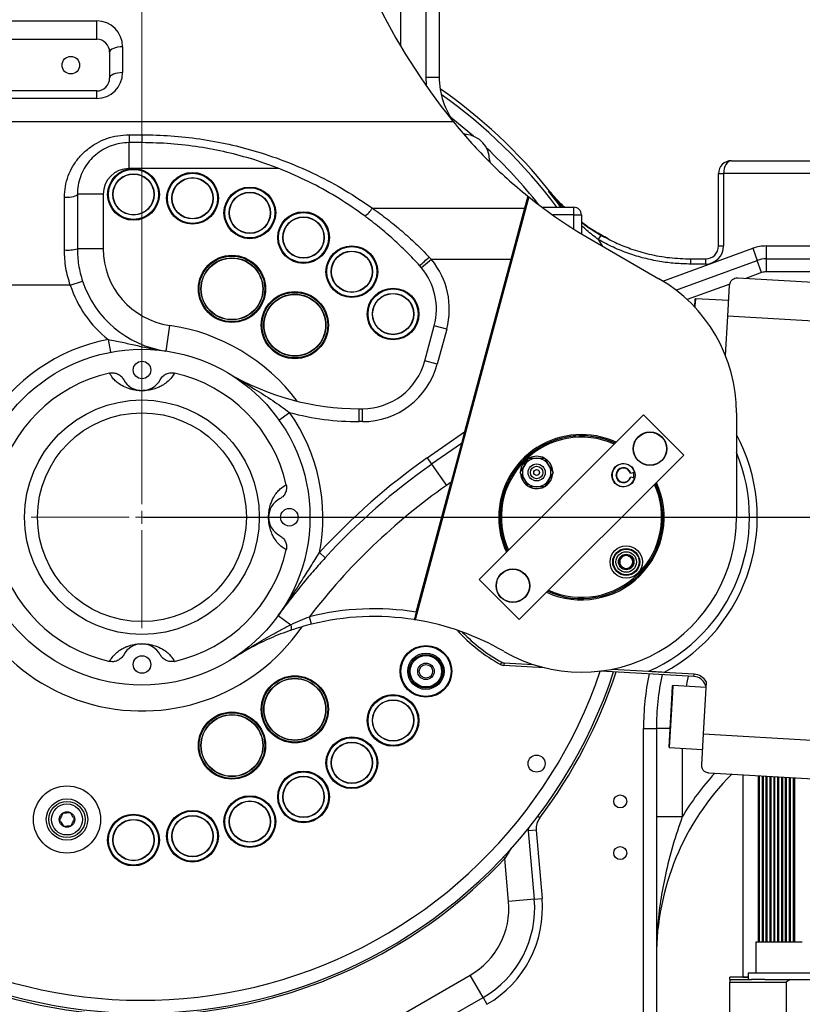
# Model space of a CAD drawing. Header units: millimetres. Extents: x -1 to 10933, y 0 to 7722.
# Tile 18 of 122: x 3602 to 3904, y 2009 to 2391. Entities that reach past the tile are written whole.
import ezdxf

# ---------------------------------------------------------------- set-up
doc = ezdxf.new("R2010")
doc.units = ezdxf.units.MM
doc.header["$LTSCALE"] = 13
doc.header["$PDSIZE"] = -1
doc.dimstyles.new('efort-st-1', dxfattribs={"dimtxt": 100, "dimasz": 100, "dimexe": 1.25, "dimexo": 0.625, "dimtad": 1, "dimdec": 0, "dimdsep": 46, "dimtxsty": 'Standard', "dimcen": 2.5, "dimclrd": 3, "dimclre": 3, "dimadec": 0, "dimazin": 0, "dimtfac": 1, "dimtmove": 0, "dimatfit": 3, "dimfxl": 1, "dimarcsym": 0})

# ---------------------------------------------------------------- blocks, each defined once
blk = doc.blocks.new('SW_CENTERMARKSYMBOL_2')
at = {"color": 0, "linetype": 'Continuous', "lineweight": 18}
for p, q in [((0, 5), (0, 1266.7)), ((-5, 0), (-42.92, 0)), ((0, 0), (-2.5, 0)), ((0, 0), (0, 2.5)), ((0, 0), (0, -2.5)), ((0, 0), (2.5, 0)), ((5, 0), (42.92, 0)), ((0, -5), (0, -42.92))]:
    blk.add_line(p, q, dxfattribs=at)
blk = doc.blocks.new('*D132')
at = {"color": 3, "lineweight": -2}
for p, q in [((760.96, 2419.58), (760.96, 274.58)), ((3953.81, 1526.13), (3953.81, 274.58)), ((3853.81, 275.83), (860.96, 275.83))]:
    blk.add_line(p, q, dxfattribs=at)
at = {"color": 3}
for points in [[(860.96, 292.5), (860.96, 259.16), (760.96, 275.83)], [(3853.81, 259.16), (3853.81, 292.5), (3953.81, 275.83)]]:
    blk.add_solid(points, dxfattribs=at)
at = {"layer": 'Defpoints', "color": 0}
for p in [(760.96, 2420.2), (3953.81, 1526.76), (760.96, 275.83)]:
    blk.add_point(p, dxfattribs=at)
at = {"color": 0, "insert": (2357.38, 326.46), "char_height": 100, "attachment_point": 5}
blk.add_mtext('3193', dxfattribs=at)
blk = doc.blocks.new('*D141')
at = {"color": 3, "lineweight": -2}
for p, q in [((3648.18, 5105.23), (671.21, 5105.23)), ((672.46, 5005.23), (672.46, 1623.93)), ((3576.39, 1523.93), (671.21, 1523.93))]:
    blk.add_line(p, q, dxfattribs=at)
at = {"color": 3}
for points in [[(689.13, 5005.23), (655.8, 5005.23), (672.46, 5105.23)], [(655.8, 1623.93), (689.13, 1623.93), (672.46, 1523.93)]]:
    blk.add_solid(points, dxfattribs=at)
at = {"layer": 'Defpoints', "color": 0}
for p in [(3648.81, 5105.23), (672.46, 1523.93), (3577.02, 1523.93)]:
    blk.add_point(p, dxfattribs=at)
at = {"color": 0, "insert": (621.84, 3343.53), "char_height": 100, "attachment_point": 5, "rotation": 90}
blk.add_mtext('3581', dxfattribs=at)
blk = doc.blocks.new('*D142')
at = {"color": 3, "lineweight": -2}
for p, q in [((3648.18, 5105.23), (470.47, 5105.23)), ((471.72, 892.9), (471.72, 5005.23)), ((2387.63, 792.9), (470.47, 792.9))]:
    blk.add_line(p, q, dxfattribs=at)
at = {"color": 3}
for points in [[(488.39, 5005.23), (455.06, 5005.23), (471.72, 5105.23)], [(455.06, 892.9), (488.39, 892.9), (471.72, 792.9)]]:
    blk.add_solid(points, dxfattribs=at)
at = {"layer": 'Defpoints', "color": 0}
for p in [(471.72, 5105.23), (3648.81, 5105.23), (2388.26, 792.9)]:
    blk.add_point(p, dxfattribs=at)
at = {"color": 0, "insert": (421.1, 2938.83), "char_height": 100, "attachment_point": 5, "rotation": 90}
blk.add_mtext('4312', dxfattribs=at)
blk = doc.blocks.new('*D145')
at = {"color": 3, "lineweight": -2}
for p, q in [((3649.43, 2197.93), (5395.1, 2197.93)), ((5393.85, 1623.93), (5393.85, 2097.93)), ((4304.09, 1523.93), (5395.1, 1523.93))]:
    blk.add_line(p, q, dxfattribs=at)
at = {"color": 3}
for points in [[(5410.51, 2097.93), (5377.18, 2097.93), (5393.85, 2197.93)], [(5377.18, 1623.93), (5410.51, 1623.93), (5393.85, 1523.93)]]:
    blk.add_solid(points, dxfattribs=at)
at = {"layer": 'Defpoints', "color": 0}
for p in [(3648.81, 2197.93), (5393.85, 2197.93), (4303.46, 1523.93)]:
    blk.add_point(p, dxfattribs=at)
at = {"color": 0, "insert": (5343.22, 1839.49), "char_height": 100, "attachment_point": 5, "rotation": 90}
blk.add_mtext('674', dxfattribs=at)
blk = doc.blocks.new('*D146')
at = {"color": 3, "lineweight": -2}
for p, q in [((3649.43, 3477.93), (5390.77, 3477.93)), ((5389.52, 3377.93), (5389.52, 2297.93)), ((3649.43, 2197.93), (5390.77, 2197.93))]:
    blk.add_line(p, q, dxfattribs=at)
at = {"color": 3}
for points in [[(5406.19, 3377.93), (5372.86, 3377.93), (5389.52, 3477.93)], [(5372.86, 2297.93), (5406.19, 2297.93), (5389.52, 2197.93)]]:
    blk.add_solid(points, dxfattribs=at)
at = {"layer": 'Defpoints', "color": 0}
for p in [(3648.81, 3477.93), (3648.81, 2197.93), (5389.52, 2197.93)]:
    blk.add_point(p, dxfattribs=at)
at = {"color": 0, "insert": (5338.9, 2825.76), "char_height": 100, "attachment_point": 5, "rotation": 90}
blk.add_mtext('1280', dxfattribs=at)
blk = doc.blocks.new('*D152')
at = {"color": 3, "lineweight": -2}
for p, q in [((3648.81, 3478.56), (3648.81, 4261.68)), ((3953.81, 1527.38), (3953.81, 4261.68)), ((3853.81, 4260.43), (3748.81, 4260.43))]:
    blk.add_line(p, q, dxfattribs=at)
at = {"color": 3}
for points in [[(3748.81, 4277.1), (3748.81, 4243.77), (3648.81, 4260.43)], [(3853.81, 4243.77), (3853.81, 4277.1), (3953.81, 4260.43)]]:
    blk.add_solid(points, dxfattribs=at)
at = {"layer": 'Defpoints', "color": 0}
for p in [(3648.81, 4260.43), (3648.81, 3477.93), (3953.81, 1526.76)]:
    blk.add_point(p, dxfattribs=at)
at = {"color": 0, "insert": (3801.31, 4311.06), "char_height": 100, "attachment_point": 5}
blk.add_mtext('305', dxfattribs=at)

msp = doc.modelspace()

# ---------------------------------------------------------------- linework, layer by layer
at = {"color": 7, "linetype": 'Continuous', "lineweight": 25}
for p, q in [((3758.81, 2368.33), (3758.81, 2401.08)), ((3763.81, 2401.08), (3763.81, 2368.33)), ((3551.31, 2390.05), (3631.31, 2390.05)), ((3631.31, 2382.93), (3631.31, 2390.05)), ((3551.31, 2382.93), (3631.31, 2382.93)), ((3641.31, 2380.05), (3641.31, 2370.05)), ((3636.31, 2377.93), (3636.31, 2367.93)), ((3758.81, 2368.33), (3763.81, 2368.33)), ((3631.31, 2362.93), (3551.31, 2362.93)), ((3631.31, 2360.05), (3551.31, 2360.05)), ((3631.31, 2360.05), (3631.31, 2362.93)), ((3465.63, 2351.13), (3769.15, 2351.13)), ((3643.81, 2345.99), (3648.81, 2345.99)), ((3643.81, 2345.99), (3643.81, 2342.93)), ((3648.81, 2345.99), (3648.81, 2342.93)), ((3774.37, 2346.1), (3774.1, 2346.12)), ((3648.81, 2342.93), (3643.81, 2342.93)), ((3643.81, 2332.93), (3643.81, 2342.93)), ((3783.27, 2335.97), (3783.27, 2336.25)), ((3876.81, 2335.93), (3931.81, 2335.93)), ((3871.81, 2330.93), (3873.81, 2330.93)), ((3871.81, 2302.93), (3871.81, 2330.93)), ((3873.81, 2330.93), (3873.81, 2302.93)), ((3936.81, 2330.93), (3873.81, 2330.93)), ((3618.81, 2301.4), (3618.81, 2321.8)), ((3623.81, 2322.93), (3623.81, 2301.86)), ((3633.81, 2322.93), (3623.81, 2322.93)), ((3633.81, 2322.93), (3633.81, 2301.86)), ((3798.4, 2321.94), (3754.53, 2158.22)), ((3798.06, 2322.21), (3796.82, 2317.59)), ((3737.94, 2317.59), (3796.82, 2317.59)), ((3796.82, 2317.59), (3791.49, 2297.68)), ((3803.57, 2317.93), (3815.81, 2317.93)), ((3815.81, 2314.93), (3815.81, 2317.93)), ((3815.81, 2314.93), (3818.81, 2314.93)), ((3818.81, 2314.93), (3818.81, 2307.63)), ((3826.31, 2307.15), (3825.31, 2305.41)), ((3822.6, 2305.38), (3848.81, 2290.25)), ((3871.81, 2302.93), (3873.81, 2302.93)), ((3890.23, 2302.93), (3890.23, 2297.93)), ((3890.23, 2302.93), (3936.81, 2302.93)), ((3633.81, 2301.86), (3623.81, 2301.86)), ((3759.93, 2298.65), (3760.8, 2297.68)), ((3885.1, 2302.03), (3886.81, 2297.33)), ((3756.95, 2294.49), (3756.22, 2295.34)), ((3760.8, 2297.68), (3756.95, 2294.49)), ((3791.49, 2297.68), (3760.8, 2297.68)), ((3791.49, 2297.68), (3773.62, 2231)), ((3855.35, 2285.88), (3886.81, 2297.33)), ((3861.06, 2297.93), (3861.06, 2295.93)), ((3861.06, 2297.93), (3866.81, 2297.93)), ((3866.81, 2295.93), (3861.06, 2295.93)), ((3866.81, 2297.93), (3866.81, 2295.93)), ((3888.52, 2292.63), (3886.81, 2297.33)), ((3890.23, 2297.93), (3890.23, 2292.93)), ((3890.23, 2297.93), (3948.99, 2297.93)), ((3621.08, 2287.73), (3562.26, 2287.73)), ((3621.08, 2287.73), (3625.83, 2289.3)), ((3875.42, 2275.78), (3876.12, 2287.76)), ((3879.29, 2290.58), (3924.21, 2287.97)), ((3862.61, 2279.3), (3862.79, 2282.42)), ((3875.77, 2281.77), (3862.89, 2282.52)), ((3874.54, 2260.53), (3875.42, 2275.78)), ((3919.35, 2273.22), (3875.42, 2275.78)), ((3659.52, 2272.16), (3658.1, 2262.27)), ((3758.2, 2258.46), (3761.85, 2272.07)), ((3766.68, 2270.78), (3761.85, 2272.07)), ((3766.68, 2270.78), (3763.03, 2257.17)), ((3635.72, 2266.7), (3636.66, 2261.79)), ((3763.03, 2257.17), (3758.2, 2258.46)), ((3701.81, 2235.56), (3705.89, 2238.45)), ((3732.84, 2234.93), (3732.84, 2239.93)), ((3732.84, 2239.93), (3734.06, 2239.93)), ((3734.06, 2234.93), (3734.06, 2239.93)), ((3842.85, 2237.53), (3779.21, 2173.89)), ((3858.41, 2221.97), (3842.85, 2237.53)), ((3878.81, 2238.29), (3878.81, 2197.93)), ((3734.06, 2234.93), (3732.84, 2234.93)), ((3759.14, 2220.86), (3773.62, 2231)), ((3773.62, 2231), (3772.41, 2226.49)), ((3772.41, 2226.49), (3760.86, 2218.41)), ((3772.41, 2226.49), (3768.39, 2211.47)), ((3759.14, 2220.86), (3760.86, 2218.41)), ((3760.86, 2218.41), (3766.6, 2210.21)), ((3794.77, 2158.33), (3858.41, 2221.97)), ((3797.06, 2219.68), (3798.01, 2220.46)), ((3804.66, 2220.76), (3806.25, 2218.01)), ((3795.13, 2215.26), (3796.72, 2218.01)), ((3807.84, 2215.26), (3806.25, 2212.51)), ((3837.87, 2214.95), (3837.73, 2214.91)), ((3837.87, 2214.95), (3839.32, 2215.33)), ((3754.92, 2161.19), (3768.39, 2211.47)), ((3768.39, 2211.47), (3766.6, 2210.21)), ((3798.31, 2209.76), (3796.72, 2212.51)), ((3837.73, 2213.48), (3837.87, 2213.45)), ((3839.32, 2213.06), (3837.87, 2213.45)), ((3717.46, 2184.25), (3719.67, 2182.23)), ((3779.21, 2173.89), (3794.77, 2158.33)), ((3701.52, 2159.9), (3706.45, 2156.34)), ((3714.35, 2156.51), (3713.63, 2159.43)), ((3787.55, 2140.94), (3788.02, 2141.8)), ((3788.88, 2141.55), (3788.82, 2140.58)), ((3804.49, 2139.67), (3788.82, 2140.58)), ((3788.88, 2141.55), (3800.19, 2140.89)), ((3862.31, 2136.3), (3826.28, 2138.4)), ((3830.69, 2139.12), (3844.69, 2138.31)), ((3862.36, 2137.18), (3850.66, 2137.86)), ((3862.31, 2136.3), (3862.36, 2137.18)), ((3853.92, 2129.95), (3854.08, 2132.68)), ((3867.07, 2132.02), (3854.19, 2132.77)), ((3866.02, 2114.05), (3867.19, 2134.1)), ((3852.7, 2108.92), (3853.92, 2129.95)), ((3842.81, 1906.93), (3842.81, 2116.09)), ((3842.81, 2116.09), (3847.81, 2116.09)), ((3847.81, 2116.09), (3847.81, 1906.93)), ((3865.32, 2102.07), (3866.02, 2114.05)), ((3866.02, 2114.05), (3909.95, 2111.5)), ((3852.79, 2108.81), (3865.67, 2108.06)), ((3913.07, 2096.29), (3868.14, 2098.9)), ((3881.26, 2098.14), (3881.26, 2019.93)), ((3887.18, 2097.8), (3887.18, 2033.43)), ((3887.68, 2033.43), (3887.68, 2097.77)), ((3888.68, 2097.71), (3888.68, 2033.43)), ((3889.18, 2033.43), (3889.18, 2097.68)), ((3890.18, 2097.62), (3890.18, 2033.43)), ((3890.68, 2033.43), (3890.68, 2097.59)), ((3891.68, 2097.53), (3891.68, 2033.43)), ((3892.18, 2033.43), (3892.18, 2097.5)), ((3893.18, 2097.45), (3893.18, 2033.43)), ((3893.68, 2033.43), (3893.68, 2097.42)), ((3894.68, 2097.36), (3894.68, 2033.43)), ((3895.18, 2033.43), (3895.18, 2097.33)), ((3896.18, 2097.27), (3896.18, 2033.43)), ((3896.68, 2033.43), (3896.68, 2097.24)), ((3897.68, 2097.18), (3897.68, 2033.43)), ((3898.18, 2033.43), (3898.18, 2097.16)), ((3899.18, 2097.1), (3899.18, 2033.43)), ((3899.68, 2033.43), (3899.68, 2097.07)), ((3900.68, 2097.01), (3900.68, 2033.43)), ((3901.18, 2096.98), (3901.18, 2033.43)), ((3857.81, 2082.02), (3847.81, 2082.02)), ((3798.29, 2076.48), (3798.2, 2077.47)), ((3798.29, 2076.48), (3798.41, 2077.75)), ((3801.27, 2076.74), (3798.29, 2076.48)), ((3800.59, 2050.12), (3798.29, 2076.48)), ((3801.27, 2076.74), (3803.58, 2050.38)), ((3790.63, 2049.24), (3789.18, 2065.81)), ((3800.59, 2050.12), (3790.63, 2049.24)), ((3800.59, 2050.12), (3803.58, 2050.38)), ((3886.24, 2033.43), (3886.24, 2021.43)), ((3887.78, 2033.43), (3886.24, 2033.43)), ((3904.24, 2033.43), (3887.78, 2033.43)), ((3721.93, 1989.58), (3775.74, 2020.65)), ((3780.74, 2011.99), (3775.74, 2020.65)), ((3883.24, 2021.43), (3883.24, 2018.93)), ((3899.36, 2021.43), (3883.24, 2021.43)), ((3907.24, 2021.43), (3899.36, 2021.43)), ((3883.24, 2019.93), (3876.26, 2019.93)), ((3876.26, 2018.93), (3876.26, 2019.93)), ((3876.26, 2018.93), (3876.26, 2017.93)), ((3876.26, 2017.93), (3897.94, 2017.93)), ((3876.26, 1995.93), (3876.26, 2017.93)), ((3881.26, 2019.93), (3883.24, 2019.93)), ((3899.59, 2018.93), (3897.94, 2017.93)), ((3897.94, 2017.93), (3897.94, 1995.93)), ((3899.59, 2018.93), (3912.26, 2018.93)), ((3765.96, 2003.45), (3780.74, 2011.99)), ((3780.74, 2011.99), (3782.24, 2009.39))]:
    msp.add_line(p, q, dxfattribs=at)
at = {"color": 8, "linetype": 'Continuous', "lineweight": 25}
for p, q in [((3748.81, 2396.75), (3748.81, 2380.42)), ((3774.1, 2346.12), (3773.51, 2345.99)), ((3701.51, 2332.93), (3643.81, 2332.93)), ((3783.15, 2335.62), (3783.27, 2335.97)), ((3815.81, 2314.93), (3807.7, 2314.93)), ((3815.81, 2309.5), (3815.81, 2314.93)), ((3850.3, 2289.36), (3885.1, 2302.03)), ((3888.52, 2292.63), (3882.39, 2290.4)), ((3928.23, 2292.93), (3890.23, 2292.93)), ((3876.25, 2288.16), (3859.75, 2282.16)), ((3862.73, 2279.77), (3862.7, 2279.2)), ((3862.89, 2282.52), (3862.73, 2279.77)), ((3854.19, 2132.77), (3854.03, 2130.02)), ((3854.03, 2130.02), (3852.79, 2108.81)), ((3853.12, 2116.09), (3847.81, 2116.09)), ((3857.81, 2108.52), (3857.81, 2082.02)), ((3802.67, 2081.58), (3801.95, 2082.12)), ((3789.18, 2065.81), (3788.62, 2066.34))]:
    msp.add_line(p, q, dxfattribs=at)
at = {"color": 7, "linetype": 'Continuous', "lineweight": 25, "flags": 128}
for points in [[(3641.31, 2380.05), (3640.33, 2380), (3639.4, 2379.88), (3638.53, 2379.69), (3637.77, 2379.43), (3637.15, 2379.11), (3636.69, 2378.74), (3636.41, 2378.34), (3636.31, 2377.93)], [(3641.31, 2370.05), (3640.33, 2370), (3639.4, 2369.88), (3638.53, 2369.69), (3637.77, 2369.43), (3637.15, 2369.11), (3636.69, 2368.74), (3636.41, 2368.34), (3636.31, 2367.93)], [(3618.81, 2321.8), (3619.78, 2321.82), (3620.72, 2321.88), (3621.59, 2321.99), (3622.35, 2322.13), (3622.97, 2322.3), (3623.43, 2322.5), (3623.71, 2322.71), (3623.81, 2322.93)], [(3806.08, 2324.15), (3806.28, 2324.17), (3806.42, 2324.19), (3806.48, 2324.2)], [(3706.46, 2154.19), (3706.55, 2154.26), (3706.62, 2154.4), (3706.66, 2154.6), (3706.67, 2154.86), (3706.66, 2155.17), (3706.61, 2155.53), (3706.54, 2155.92), (3706.45, 2156.34)], [(3876.26, 2018.93), (3878.8, 2018.93), (3881.47, 2018.93), (3884.24, 2018.93), (3884.6, 2018.93)], [(3889.7, 2018.93), (3889.26, 2018.93), (3887.54, 2018.93), (3886.06, 2018.93), (3884.86, 2018.93), (3884.6, 2018.93)], [(3889.7, 2018.93), (3890.09, 2018.93), (3893.16, 2018.93), (3896.33, 2018.93), (3899.59, 2018.93)]]:
    msp.add_lwpolyline(points, dxfattribs=at)
at = {"color": 8, "linetype": 'Continuous', "lineweight": 25, "flags": 128}
for points in [[(3759.01, 2364.62), (3758.94, 2365.32), (3758.81, 2368.33)], [(3777.01, 2345.43), (3773.46, 2348.44), (3768.27, 2352.6)], [(3810.88, 2317.93), (3809.54, 2319.71), (3806.08, 2324.15)], [(3825.31, 2305.41), (3826.56, 2303.34), (3826.78, 2302.97)], [(3860.14, 2136.43), (3859.61, 2134), (3859.31, 2132.47)]]:
    msp.add_lwpolyline(points, dxfattribs=at)
at = {"color": 7, "linetype": 'Continuous', "lineweight": 25}
for centre, radius in [((3621.31, 2372.93), 3.4), ((3645.54, 2322.89), 10), ((3645.54, 2322.89), 9.7), ((3645.54, 2322.89), 8), ((3645.54, 2322.89), 7.9), ((3668.36, 2321.39), 10), ((3668.36, 2321.39), 9.7), ((3668.36, 2321.39), 8), ((3668.36, 2321.39), 7.9), ((3690.54, 2315.76), 10), ((3690.54, 2315.76), 9.7), ((3690.54, 2315.76), 8), ((3690.54, 2315.76), 7.9), ((3711.31, 2306.19), 10), ((3711.31, 2306.19), 9.7), ((3711.31, 2306.19), 8), ((3711.31, 2306.19), 7.9), ((3729.99, 2292.98), 10), ((3729.99, 2292.98), 9.7), ((3683.63, 2286.32), 13), ((3683.63, 2286.32), 12.7), ((3683.63, 2286.32), 12), ((3729.99, 2292.98), 8), ((3729.99, 2292.98), 7.9), ((3683.63, 2286.32), 11.9), ((3707.95, 2272.28), 13), ((3707.95, 2272.28), 12.7), ((3707.95, 2272.28), 12), ((3707.95, 2272.28), 11.9), ((3745.95, 2276.6), 10), ((3745.95, 2276.6), 9.7), ((3745.95, 2276.6), 8), ((3745.95, 2276.6), 7.9), ((3648.81, 2197.93), 65), ((3648.81, 2254.93), 3.4), ((3648.81, 2197.93), 45.4), ((3648.81, 2197.93), 40.42), ((3845.33, 2224.45), 6.5), ((3845.33, 2224.45), 6.4), ((3801.49, 2215.26), 3.3), ((3835.07, 2214.2), 4.5), ((3801.49, 2215.26), 2.4), ((3801.49, 2215.26), 1.12), ((3705.81, 2197.93), 3.4), ((3836.13, 2180.61), 6.26), ((3836.13, 2180.61), 5.22), ((3836.13, 2180.61), 4.96), ((3836.13, 2180.61), 3.96), ((3836.13, 2180.61), 3), ((3792.29, 2171.42), 6.5), ((3792.29, 2171.42), 6.4), ((3758.66, 2138.29), 10), ((3758.66, 2138.29), 9.7), ((3648.81, 2140.93), 3.4), ((3758.66, 2138.29), 7), ((3758.66, 2138.29), 6.5), ((3758.66, 2138.29), 6.07), ((3758.66, 2138.29), 3.2), ((3758.66, 2138.29), 2.6), ((3707.95, 2123.58), 13), ((3707.95, 2123.58), 12.7), ((3707.95, 2123.58), 12), ((3707.95, 2123.58), 11.9), ((3745.95, 2119.27), 10), ((3745.95, 2119.27), 9.7), ((3745.95, 2119.27), 8), ((3745.95, 2119.27), 7.9), ((3683.63, 2109.54), 13), ((3683.63, 2109.54), 12.7), ((3683.63, 2109.54), 12), ((3683.63, 2109.54), 11.9), ((3729.99, 2102.88), 10), ((3729.99, 2102.88), 9.7), ((3729.99, 2102.88), 8), ((3729.99, 2102.88), 7.9), ((3801.46, 2102.55), 3.3), ((3711.31, 2089.68), 10), ((3711.31, 2089.68), 9.7), ((3711.31, 2089.68), 8), ((3711.31, 2089.68), 7.9), ((3619.81, 2080.93), 13), ((3619.81, 2080.93), 8), ((3690.54, 2080.1), 10), ((3690.54, 2080.1), 9.7), ((3833.81, 2087.93), 2.5), ((3619.81, 2080.93), 7), ((3619.81, 2080.93), 6), ((3690.54, 2080.1), 8), ((3690.54, 2080.1), 7.9), ((3619.81, 2080.93), 3), ((3645.54, 2072.98), 10), ((3645.54, 2072.98), 9.7), ((3668.36, 2074.47), 10), ((3668.36, 2074.47), 9.7), ((3668.36, 2074.47), 8), ((3668.36, 2074.47), 7.9), ((3645.54, 2072.98), 8), ((3645.54, 2072.98), 7.9), ((3833.81, 2067.93), 2.5)]:
    msp.add_circle(centre, radius, dxfattribs=at)
for centre, radius, start, end in [((3963.81, 2508), 250, 205.8419, 218.7881), ((3631.31, 2380.05), 10, 0, 90), ((3631.31, 2377.93), 5, 0, 90), ((3631.31, 2370.05), 10, 270, 0), ((3631.31, 2367.93), 5, 270, 0), ((3793.81, 2368.33), 30, 180, 216.9061), ((3648.81, 2197.93), 202, 38.6894, 55.177), ((3918.6, 2471.66), 192, 218.7881, 218.8872), ((3774.71, 2349.08), 3, 229.3817, 263.6437), ((3773.27, 2336.16), 10, 358.9116, 85.244), ((3643.81, 2322.93), 10, 90, 180), ((3786.27, 2336.27), 3, 180.5119, 198.2694), ((3876.81, 2330.93), 5, 90, 180), ((3918.6, 2471.66), 192, 231.2421, 240), ((3730.4, 2322.02), 8.75, 301.4977, 329.564), ((3815.81, 2314.93), 3, 0, 90), ((3866.81, 2302.93), 7, 270, 0), ((3866.81, 2302.93), 5, 270, 0), ((3890.23, 2287.93), 15, 90, 110), ((3620.05, 2315.46), 14.12, 264.9619, 285.4499), ((3663.81, 2301.86), 30, 180, 261.7868), ((3642.39, 2426.42), 173.61, 310.9714, 312.6109), ((3737.7, 2278.54), 25, 345, 39.6449), ((3737.7, 2278.54), 30, 345, 39.6449), ((3890.23, 2287.93), 10, 90, 110), ((3890.23, 2287.93), 5, 90, 110), ((3663.81, 2301.86), 45, 198.2899, 231.3778), ((3663.81, 2301.86), 40, 198.2899, 261.7868), ((3818.81, 2238.29), 60, 0, 60), ((3862.89, 2282.42), 0.1, 86.6726, 176.6726), ((3648.81, 2197.93), 70, 100.7763, 148.9973), ((3734.06, 2264.93), 25, 270, 345), ((3734.06, 2264.93), 30, 270, 345), ((3648.81, 2197.93), 57.2, 102.7233, 167.2767), ((3648.81, 2197.93), 57.2, 12.7233, 77.2767), ((3732.84, 2339.93), 100, 239.3847, 270), ((3648.81, 2254.93), 8, 207.9523, 332.0477), ((3648.81, 2197.93), 70, 348.7297, 35.367), ((3732.84, 2339.93), 105, 255.1291, 270), ((3818.81, 2197.93), 32, 65.1055, 180), ((3818.81, 2197.93), 31.5, 65.4388, 204.5612), ((3818.81, 2197.93), 31.5, 65.4388, 180), ((3818.81, 2197.93), 31, 65.7836, 204.2164), ((3818.81, 2197.93), 65, 293.4645, 22.6199), ((3904.26, 2013.62), 253, 125, 137.5891), ((3904.26, 2013.62), 250, 125, 137.5891), ((3801.49, 2215.26), 6.26, 135, 177.3544), ((3801.49, 2215.26), 5.5, 90, 150), ((3801.49, 2215.26), 6.26, 62.591, 117.0496), ((3801.49, 2215.26), 5.5, 30, 90), ((3801.49, 2215.26), 6.26, 3.2783, 56.2716), ((3835.07, 2214.2), 4.4, 15, 345), ((3801.49, 2215.26), 6.26, 183.7396, 236.7851), ((3801.49, 2215.26), 5.5, 150, 210), ((3801.49, 2215.26), 6.26, 303.4755, 358.1788), ((3801.49, 2215.26), 5.5, 330, 30), ((3835.07, 2214.2), 2.9, 15, 345), ((3835.07, 2214.2), 2.75, 15, 345), ((3835.07, 2214.2), 4, 345, 15), ((3801.49, 2215.26), 5.5, 210, 270), ((3801.49, 2215.26), 5.5, 270, 330), ((3818.81, 2197.93), 32, 245.1055, 24.8945), ((3818.81, 2197.93), 31.5, 245.4388, 24.5612), ((3818.81, 2197.93), 31, 315, 24.2164), ((3818.81, 2197.93), 31.5, 315, 24.5612), ((3904.26, 2013.62), 240, 125, 142.5889), ((3801.49, 2215.26), 6.26, 241.7568, 296.4932), ((3705.81, 2197.93), 8, 117.9523, 242.0477), ((3818.81, 2197.93), 32, 180, 204.8945), ((3818.81, 2197.93), 31.5, 180, 204.5612), ((3818.81, 2197.93), 60, 239.9087, 0), ((3648.81, 2197.93), 57.2, 192.7233, 257.2767), ((3648.81, 2197.93), 57.2, 282.7233, 347.2767), ((3836.13, 2180.61), 2.5, 120, 180), ((3836.13, 2180.61), 2.5, 180, 240), ((3836.13, 2180.61), 2.5, 60, 120), ((3836.13, 2180.61), 2.5, 0, 60), ((3836.13, 2180.61), 2.5, 300, 0), ((3836.13, 2180.61), 2.5, 240, 300), ((3818.81, 2197.93), 31.5, 245.4388, 315), ((3818.81, 2197.93), 31, 245.7836, 315), ((3738.59, 2059.5), 103, 80.8791, 104.0263), ((3738.59, 2059.5), 100, 81.0561, 104.0263), ((3738.59, 2059.5), 100, 59.9087, 80.8257), ((3818.81, 2197.93), 65, 222.2963, 241.258), ((3818.81, 2197.93), 64.02, 223.9633, 241.258), ((3648.81, 2140.93), 8, 27.9523, 152.0477), ((3789, 2143.57), 3, 241.258, 266.6726), ((3789, 2143.57), 2.02, 241.258, 266.6726), ((3648.81, 2197.93), 192, 232.4634, 341.8456), ((3947.81, 2116.09), 100, 167.9169, 180), ((3862.02, 2131.31), 5, 20.2508, 86.6726), ((3862.02, 2131.31), 5.87, 28.3137, 86.6726), ((3854.18, 2132.67), 0.1, 86.6726, 176.6726), ((3852.8, 2108.91), 0.1, 176.6726, 266.6726), ((3947.81, 2027.93), 100, 135.2001, 180), ((3648.81, 2197.93), 192.77, 275.743, 316.7347), ((3760.74, 2046.63), 30, 300, 5), ((3760.74, 2046.63), 40, 300, 5), ((3760.74, 2046.63), 43, 300, 5)]:
    msp.add_arc(centre, radius, start, end, dxfattribs=at)
at = {"color": 8, "linetype": 'Continuous', "lineweight": 25}
for centre, radius, start, end in [((3648.81, 2197.93), 200.42, 36.7794, 54.7119), ((3774.32, 2348.78), 2.67, 243.8155, 265.2022), ((3648.81, 2197.93), 195.43, 38.2396, 46.9961), ((3648.81, 2197.93), 75, 36.788, 81.7868), ((3818.81, 2197.93), 68, 297.934, 28.0725), ((3648.81, 2197.93), 75, 180, 325.4792), ((3648.81, 2197.93), 187, 232.4634, 341.4279), ((3648.81, 2197.93), 192.9, 322.9029, 341.9162), ((3947.81, 2116.09), 105, 168.3369, 180), ((3947.81, 2027.93), 105, 137.569, 148.9973), ((3648.81, 2197.93), 192.9, 220.6938, 268.8299)]:
    msp.add_arc(centre, radius, start, end, dxfattribs=at)
at = {"color": 7, "linetype": 'Continuous', "lineweight": 25}
msp.add_ellipse((3876.81, 2330.93), major_axis=(0, 5), ratio=0.6, start_param=0, end_param=1.570796, dxfattribs=at)
for points, knots in [([(3769.15, 2351.13), (3771.26, 2348.59), (3775.47, 2343.52), (3782.48, 2336.14), (3789.96, 2328.96), (3795.36, 2324.46), (3798.06, 2322.21)], [0, 0, 0, 0, 0.24732, 0.494656, 0.747319, 1, 1, 1, 1]), ([(3618.81, 2321.8), (3618.89, 2323.21), (3619.04, 2326.02), (3620.2, 2330.09), (3622.02, 2333.9), (3624.51, 2337.37), (3627.6, 2340.38), (3631.2, 2342.84), (3635.17, 2344.62), (3639.41, 2345.77), (3642.33, 2345.92), (3643.81, 2345.99)], [0, 0, 0, 0, 0.1099521, 0.219929, 0.3305354, 0.4411522, 0.5543585, 0.6675461, 0.777865, 0.8881567, 1, 1, 1, 1]), ([(3648.81, 2345.99), (3652.55, 2345.91), (3660.03, 2345.75), (3671.28, 2344.48), (3682.48, 2342.43), (3693.83, 2339.46), (3705.18, 2335.53), (3716.5, 2330.54), (3727.51, 2324.66), (3734.46, 2319.94), (3737.94, 2317.59)], [0, 0, 0, 0, 0.117458, 0.234918, 0.355304, 0.475694, 0.605028, 0.734364, 0.867185, 1, 1, 1, 1]), ([(3643.81, 2342.93), (3642.63, 2342.87), (3640.27, 2342.75), (3636.88, 2341.79), (3633.7, 2340.31), (3630.83, 2338.28), (3628.35, 2335.79), (3626.37, 2332.92), (3624.92, 2329.79), (3623.99, 2326.43), (3623.87, 2324.1), (3623.81, 2322.93)], [0, 0, 0, 0, 0.108636, 0.216749, 0.324929, 0.438062, 0.551251, 0.663529, 0.775812, 0.887919, 1, 1, 1, 1]), ([(3734.97, 2314.56), (3731.71, 2316.85), (3725.2, 2321.42), (3714.68, 2327.28), (3703.64, 2332.35), (3692.55, 2336.34), (3681.64, 2339.31), (3670.92, 2341.37), (3659.95, 2342.68), (3652.52, 2342.85), (3648.81, 2342.93)], [0, 0, 0, 0, 0.129667, 0.259338, 0.392628, 0.525913, 0.642902, 0.759885, 0.879944, 1, 1, 1, 1]), ([(3798.06, 2322.21), (3798.07, 2322.21), (3798.07, 2322.21), (3798.12, 2322.17), (3798.2, 2322.1), (3798.3, 2322.03), (3798.37, 2321.97), (3798.4, 2321.94)], [0, 0, 0, 0, 0.192108, 0.383964, 0.582659, 0.797564, 1, 1, 1, 1]), ([(3806.08, 2324.15), (3806.09, 2324.14), (3807.67, 2322.22), (3809.49, 2320.06), (3811.65, 2318.17), (3811.92, 2317.93)], [0, 0, 0, 0, 0.004994, 0.875953, 1, 1, 1, 1]), ([(3812.25, 2317.93), (3811.63, 2318.51), (3809.56, 2320.46), (3807.75, 2322.66), (3806.48, 2324.2)], [0, 0, 0, 0, 0.297093, 1, 1, 1, 1]), ([(3737.94, 2317.59), (3739.88, 2316.18), (3743.77, 2313.36), (3749.36, 2308.75), (3754.79, 2303.88), (3758.21, 2300.39), (3759.93, 2298.65)], [0, 0, 0, 0, 0.24847, 0.496929, 0.748473, 1, 1, 1, 1]), ([(3756.22, 2295.34), (3754.6, 2297.08), (3751.34, 2300.57), (3746.13, 2305.49), (3740.7, 2310.2), (3736.88, 2313.11), (3734.97, 2314.56)], [0, 0, 0, 0, 0.2482976, 0.4966109, 0.7482996, 1, 1, 1, 1]), ([(3829.09, 2305.72), (3827.4, 2306.65), (3824.01, 2308.51), (3820.61, 2310.75), (3818.96, 2312.1), (3818.81, 2312.22)], [0, 0, 0, 0, 0.474844, 0.95309, 1, 1, 1, 1]), ([(3818.81, 2312.12), (3819.64, 2311.48), (3822, 2309.69), (3824.61, 2308.15), (3826.31, 2307.15)], [0, 0, 0, 0, 0.35456, 1, 1, 1, 1]), ([(3826.31, 2307.15), (3828.16, 2306.15), (3831.9, 2304.15), (3838.12, 2301.68), (3845.11, 2299.63), (3852.89, 2298.21), (3858.33, 2298.02), (3861.06, 2297.93)], [0, 0, 0, 0, 0.173963, 0.349362, 0.551822, 0.774395, 1, 1, 1, 1]), ([(3861.06, 2295.93), (3859.06, 2295.98), (3855.06, 2296.08), (3849.05, 2296.86), (3843.06, 2298.12), (3837.05, 2299.95), (3831.08, 2302.32), (3827.24, 2304.38), (3825.31, 2305.41)], [0, 0, 0, 0, 0.160344, 0.320687, 0.485688, 0.650689, 0.824627, 1, 1, 1, 1]), ([(3621.08, 2287.73), (3620.43, 2289.93), (3619.1, 2294.4), (3618.91, 2299.04), (3618.81, 2301.4)], [0, 0, 0, 0, 0.492696, 1, 1, 1, 1]), ([(3623.81, 2301.86), (3623.89, 2299.76), (3624.06, 2295.5), (3625.23, 2291.39), (3625.83, 2289.3)], [0, 0, 0, 0, 0.492956, 1, 1, 1, 1]), ([(3876.12, 2287.76), (3876.24, 2288.27), (3876.45, 2289.21), (3877.28, 2290.02), (3878.21, 2290.51), (3878.91, 2290.6), (3879.29, 2290.58), (3879.29, 2290.58)], [0, 0, 0, 0, 0.27677, 0.500575, 0.730442, 0.997589, 1, 1, 1, 1]), ([(3635.72, 2266.7), (3636.62, 2266.55), (3638.43, 2266.26), (3642.01, 2265.5), (3646.44, 2264.48), (3651.83, 2263.3), (3655.71, 2262.62), (3657.84, 2262.3), (3658.08, 2262.27), (3658.1, 2262.27)], [0, 0, 0, 0, 0.116723, 0.234611, 0.473761, 0.713571, 0.966995, 0.998564, 1, 1, 1, 1]), ([(3636.21, 2253.73), (3636.77, 2253.8), (3637.89, 2253.94), (3639.53, 2253.43), (3640.9, 2252.49), (3641.47, 2251.6), (3641.74, 2251.18)], [0, 0, 0, 0, 0.257387, 0.514746, 0.772809, 1, 1, 1, 1]), ([(3661.41, 2253.73), (3661.09, 2253.21), (3660.33, 2251.98), (3658.78, 2250.38), (3656.92, 2249.06), (3655.31, 2248.24), (3653.96, 2247.72), (3652.83, 2247.4), (3651.91, 2247.2), (3651.04, 2247.06), (3650.28, 2246.97), (3649.54, 2246.93), (3649.16, 2246.92), (3648.82, 2246.91), (3648.42, 2246.92), (3647.92, 2246.93), (3647.3, 2246.98), (3646.67, 2247.05), (3645.72, 2247.19), (3644.67, 2247.41), (3643.72, 2247.7), (3642.19, 2248.29), (3640.33, 2249.19), (3638.75, 2250.45), (3637.35, 2251.95), (3636.63, 2253.07), (3636.21, 2253.73)], [0, 0, 0, 0, 0.104164, 0.24518, 0.336391, 0.395181, 0.432993, 0.457289, 0.472915, 0.483004, 0.493306, 0.496543, 0.497986, 0.499915, 0.50185, 0.504245, 0.508564, 0.515888, 0.523251, 0.546394, 0.569623, 0.592856, 0.684513, 0.776249, 0.867986, 1, 1, 1, 1]), ([(3655.88, 2251.18), (3656.19, 2251.66), (3656.82, 2252.61), (3658.29, 2253.52), (3659.88, 2253.94), (3660.93, 2253.8), (3661.41, 2253.73)], [0, 0, 0, 0, 0.259473, 0.518962, 0.777962, 1, 1, 1, 1]), ([(3681.91, 2253.87), (3681.92, 2253.86), (3683.08, 2253.18), (3686.59, 2251.09), (3692.41, 2247.57), (3698.17, 2243.91), (3702.68, 2240.85), (3704.82, 2239.25), (3705.89, 2238.45)], [0, 0, 0, 0, 0.0014471, 0.1430357, 0.4331265, 0.7236641, 0.8614643, 1, 1, 1, 1]), ([(3796.72, 2218.01), (3796.76, 2218.07), (3797.3, 2219), (3797.82, 2219.91), (3798.31, 2220.76)], [0, 0, 0, 0, 0.070206, 1, 1, 1, 1]), ([(3798.31, 2220.76), (3798.58, 2220.76), (3799.61, 2220.76), (3800.69, 2220.76), (3801.49, 2220.76)], [0, 0, 0, 0, 0.257551, 1, 1, 1, 1]), ([(3801.49, 2220.76), (3801.77, 2220.76), (3802.85, 2220.76), (3803.9, 2220.76), (3804.66, 2220.76)], [0, 0, 0, 0, 0.268634, 1, 1, 1, 1]), ([(3796.72, 2212.51), (3796.68, 2212.57), (3796.15, 2213.5), (3795.62, 2214.41), (3795.13, 2215.26)], [0, 0, 0, 0, 0.070206, 1, 1, 1, 1]), ([(3806.25, 2218.01), (3806.29, 2217.94), (3806.82, 2217.01), (3807.35, 2216.1), (3807.84, 2215.26)], [0, 0, 0, 0, 0.070206, 1, 1, 1, 1]), ([(3806.25, 2212.51), (3806.21, 2212.44), (3805.67, 2211.51), (3805.15, 2210.6), (3804.66, 2209.76)], [0, 0, 0, 0, 0.070206, 1, 1, 1, 1]), ([(3704.61, 2185.33), (3704.09, 2185.66), (3702.85, 2186.42), (3701.26, 2187.96), (3699.94, 2189.82), (3699.12, 2191.43), (3698.6, 2192.78), (3698.28, 2193.91), (3698.07, 2194.84), (3697.93, 2195.7), (3697.85, 2196.46), (3697.81, 2197.2), (3697.79, 2197.58), (3697.79, 2197.92), (3697.79, 2198.33), (3697.81, 2198.82), (3697.85, 2199.44), (3697.92, 2200.07), (3698.07, 2201.02), (3698.29, 2202.07), (3698.58, 2203.02), (3699.16, 2204.55), (3700.07, 2206.41), (3701.33, 2207.99), (3702.83, 2209.39), (3703.95, 2210.11), (3704.61, 2210.53)], [0, 0, 0, 0, 0.104164, 0.2451796, 0.3363908, 0.3951809, 0.4329926, 0.4572893, 0.4729147, 0.4830037, 0.4933064, 0.4965434, 0.4979855, 0.4999148, 0.5018503, 0.5042451, 0.5085644, 0.5158883, 0.5232511, 0.5463943, 0.569623, 0.5928564, 0.6845133, 0.7762487, 0.8679858, 1, 1, 1, 1]), ([(3704.61, 2210.53), (3704.68, 2209.97), (3704.82, 2208.85), (3704.3, 2207.21), (3703.37, 2205.85), (3702.48, 2205.27), (3702.06, 2205)], [0, 0, 0, 0, 0.257387, 0.514746, 0.772809, 1, 1, 1, 1]), ([(3801.49, 2209.76), (3800.69, 2209.76), (3799.61, 2209.76), (3798.58, 2209.76), (3798.31, 2209.76)], [0, 0, 0, 0, 0.742449, 1, 1, 1, 1]), ([(3804.66, 2209.76), (3803.9, 2209.76), (3802.85, 2209.76), (3801.77, 2209.76), (3801.49, 2209.76)], [0, 0, 0, 0, 0.731366, 1, 1, 1, 1]), ([(3702.06, 2190.87), (3702.53, 2190.55), (3703.48, 2189.92), (3704.4, 2188.45), (3704.82, 2186.86), (3704.68, 2185.82), (3704.61, 2185.33)], [0, 0, 0, 0, 0.259473, 0.518962, 0.777962, 1, 1, 1, 1]), ([(3701.52, 2159.9), (3701.53, 2159.91), (3703.14, 2162.15), (3706.29, 2166.67), (3710.43, 2173.01), (3714.13, 2178.89), (3716.35, 2182.46), (3717.46, 2184.25)], [0, 0, 0, 0, 0.001554, 0.287414, 0.573648, 0.786157, 1, 1, 1, 1]), ([(3719.67, 2182.23), (3718.95, 2181.43), (3717.49, 2179.82), (3714.63, 2176.56), (3710.8, 2172.03), (3706.19, 2166.23), (3703.07, 2162.04), (3701.53, 2159.91), (3701.52, 2159.9)], [0, 0, 0, 0, 0.1079369, 0.215941, 0.4368869, 0.7171112, 0.998531, 1, 1, 1, 1]), ([(3833.63, 2182.05), (3834.08, 2182.31), (3834.92, 2182.79), (3835.75, 2183.27), (3836.13, 2183.5)], [0, 0, 0, 0, 0.534686, 1, 1, 1, 1]), ([(3833.63, 2179.16), (3833.63, 2179.31), (3833.63, 2179.92), (3833.63, 2180.92), (3833.63, 2181.72), (3833.63, 2182.05)], [0, 0, 0, 0, 0.153603, 0.653479, 1, 1, 1, 1]), ([(3836.13, 2183.5), (3836.58, 2183.24), (3837.42, 2182.75), (3838.25, 2182.28), (3838.63, 2182.05)], [0, 0, 0, 0, 0.534686, 1, 1, 1, 1]), ([(3838.63, 2182.05), (3838.63, 2181.72), (3838.63, 2180.92), (3838.63, 2179.92), (3838.63, 2179.31), (3838.63, 2179.16)], [0, 0, 0, 0, 0.346521, 0.846397, 1, 1, 1, 1]), ([(3836.13, 2177.72), (3835.69, 2177.98), (3834.85, 2178.46), (3834.02, 2178.94), (3833.63, 2179.16)], [0, 0, 0, 0, 0.534686, 1, 1, 1, 1]), ([(3838.63, 2179.16), (3838.19, 2178.91), (3837.35, 2178.42), (3836.52, 2177.94), (3836.13, 2177.72)], [0, 0, 0, 0, 0.534686, 1, 1, 1, 1]), ([(3754.92, 2161.19), (3754.83, 2160.86), (3754.65, 2160.21), (3754.42, 2159.33), (3754.24, 2158.67), (3754.15, 2158.33), (3754.14, 2158.29), (3754.14, 2158.28)], [0, 0, 0, 0, 0.216144, 0.432305, 0.647968, 0.862521, 1, 1, 1, 1]), ([(3706.45, 2156.34), (3707.61, 2156.88), (3709.96, 2157.97), (3712.4, 2158.94), (3713.63, 2159.43)], [0, 0, 0, 0, 0.497122, 1, 1, 1, 1]), ([(3754.53, 2158.22), (3754.49, 2158.22), (3754.4, 2158.24), (3754.28, 2158.26), (3754.19, 2158.27), (3754.14, 2158.28), (3754.14, 2158.28), (3754.14, 2158.28)], [0, 0, 0, 0, 0.216126, 0.432268, 0.647929, 0.862492, 1, 1, 1, 1]), ([(3684.18, 2143.4), (3684.19, 2143.4), (3686.67, 2145.01), (3691.46, 2148.04), (3697.6, 2151.68), (3702.55, 2154.4), (3705.15, 2155.7), (3706.45, 2156.34)], [0, 0, 0, 0, 0.001485, 0.35164, 0.674446, 0.837267, 1, 1, 1, 1]), ([(3706.46, 2154.19), (3705.11, 2153.72), (3702.42, 2152.76), (3697.27, 2150.63), (3691.1, 2147.63), (3686.49, 2144.89), (3684.19, 2143.4), (3684.18, 2143.4)], [0, 0, 0, 0, 0.161218, 0.322552, 0.65329, 0.99861, 1, 1, 1, 1]), ([(3714.35, 2156.51), (3713.02, 2156.17), (3710.33, 2155.47), (3707.76, 2154.62), (3706.46, 2154.19)], [0, 0, 0, 0, 0.495661, 1, 1, 1, 1]), ([(3636.21, 2142.13), (3636.53, 2142.66), (3637.29, 2143.89), (3638.84, 2145.49), (3640.7, 2146.81), (3642.31, 2147.63), (3643.66, 2148.14), (3644.78, 2148.46), (3645.71, 2148.67), (3646.58, 2148.81), (3647.34, 2148.9), (3648.07, 2148.94), (3648.46, 2148.95), (3648.8, 2148.95), (3649.2, 2148.95), (3649.7, 2148.93), (3650.32, 2148.89), (3650.95, 2148.82), (3651.9, 2148.67), (3652.95, 2148.46), (3653.9, 2148.16), (3655.43, 2147.58), (3657.29, 2146.67), (3658.87, 2145.41), (3660.27, 2143.92), (3660.98, 2142.79), (3661.41, 2142.13)], [0, 0, 0, 0, 0.104164, 0.24518, 0.336391, 0.395181, 0.432993, 0.457289, 0.472915, 0.483004, 0.493306, 0.496543, 0.497986, 0.499915, 0.50185, 0.504245, 0.508564, 0.515888, 0.523251, 0.546394, 0.569623, 0.592856, 0.684513, 0.776249, 0.867986, 1, 1, 1, 1]), ([(3641.74, 2144.68), (3641.43, 2144.21), (3640.8, 2143.26), (3639.33, 2142.34), (3637.74, 2141.92), (3636.69, 2142.07), (3636.21, 2142.13)], [0, 0, 0, 0, 0.259473, 0.518962, 0.777962, 1, 1, 1, 1]), ([(3661.41, 2142.13), (3660.85, 2142.06), (3659.73, 2141.92), (3658.08, 2142.44), (3656.72, 2143.37), (3656.15, 2144.26), (3655.88, 2144.68)], [0, 0, 0, 0, 0.2573865, 0.5147457, 0.7728087, 1, 1, 1, 1]), ([(3850.66, 2137.86), (3849.65, 2137.92), (3848.23, 2138), (3846.39, 2138.13), (3845.39, 2138.21), (3844.83, 2138.27), (3844.68, 2138.3), (3844.69, 2138.31), (3844.69, 2138.31)], [0, 0, 0, 0, 0.417826, 0.5862, 0.811322, 0.890462, 0.970354, 1, 1, 1, 1]), ([(3867.08, 2132.26), (3867, 2132.49), (3866.84, 2132.94), (3866.75, 2133.01), (3866.71, 2133.04)], [0, 0, 0, 0, 0.492454, 1, 1, 1, 1]), ([(3868.14, 2098.9), (3868.14, 2098.9), (3867.74, 2098.93), (3866.94, 2099.14), (3865.93, 2099.93), (3865.35, 2100.99), (3865.33, 2101.8), (3865.32, 2102.07)], [0, 0, 0, 0, 0.002411, 0.290199, 0.586969, 0.863661, 1, 1, 1, 1]), ([(3618.23, 2083.35), (3618.05, 2082.98), (3617.73, 2082.35), (3617.26, 2081.44), (3617.03, 2080.98), (3616.93, 2080.78)], [0, 0, 0, 0, 0.439126, 0.751374, 1, 1, 1, 1]), ([(3621.12, 2083.51), (3620.95, 2083.5), (3620.48, 2083.47), (3619.6, 2083.42), (3618.78, 2083.38), (3618.35, 2083.36), (3618.23, 2083.35)], [0, 0, 0, 0, 0.1849308, 0.5198464, 0.8714438, 1, 1, 1, 1]), ([(3622.69, 2081.09), (3622.47, 2081.43), (3622.08, 2082.03), (3621.52, 2082.89), (3621.24, 2083.32), (3621.12, 2083.51)], [0, 0, 0, 0, 0.439126, 0.751374, 1, 1, 1, 1]), ([(3621.39, 2078.51), (3621.57, 2078.88), (3621.89, 2079.51), (3622.36, 2080.43), (3622.59, 2080.89), (3622.69, 2081.09)], [0, 0, 0, 0, 0.439126, 0.751374, 1, 1, 1, 1]), ([(3802.67, 2081.58), (3802.21, 2080.84), (3801.3, 2079.35), (3801.28, 2077.61), (3801.27, 2076.74)], [0, 0, 0, 0, 0.500588, 1, 1, 1, 1]), ([(3857.81, 2082.02), (3856.55, 2078.32), (3854.03, 2070.9), (3851.26, 2060), (3849.3, 2049.41), (3848.19, 2039.72), (3847.85, 2032.64), (3847.81, 2028.91), (3847.81, 2028.05), (3847.81, 2027.95), (3847.81, 2027.93)], [0, 0, 0, 0, 0.210962, 0.423321, 0.609003, 0.795558, 0.953351, 0.994617, 0.998855, 1, 1, 1, 1]), ([(3616.93, 2080.78), (3617.15, 2080.43), (3617.54, 2079.84), (3618.1, 2078.98), (3618.38, 2078.55), (3618.5, 2078.36)], [0, 0, 0, 0, 0.439126, 0.751374, 1, 1, 1, 1]), ([(3618.5, 2078.36), (3618.62, 2078.36), (3619.05, 2078.39), (3619.87, 2078.43), (3620.75, 2078.48), (3621.22, 2078.5), (3621.39, 2078.51)], [0, 0, 0, 0, 0.128556, 0.480154, 0.815069, 1, 1, 1, 1])]:
    msp.add_open_spline(points, degree=3, knots=knots, dxfattribs=at)
at = {"color": 8, "linetype": 'Continuous', "lineweight": 25}
for points, knots in [([(3811.54, 2317.93), (3811.42, 2318.05), (3809.48, 2320.01), (3807.73, 2322.13), (3806.09, 2324.14), (3806.08, 2324.15)], [0, 0, 0, 0, 0.05911, 0.994544, 1, 1, 1, 1]), ([(3825.31, 2305.41), (3823.81, 2306.58), (3821.56, 2308.32), (3819.49, 2310.21), (3818.81, 2310.83)], [0, 0, 0, 0, 0.668622, 1, 1, 1, 1]), ([(3791.63, 2069.87), (3791.36, 2069.42), (3790.57, 2068.07), (3789.74, 2066.72), (3789.18, 2065.81)], [0, 0, 0, 0, 0.332349, 1, 1, 1, 1])]:
    msp.add_open_spline(points, degree=3, knots=knots, dxfattribs=at)

# ---------------------------------------------------------------- block references
at = {"color": 7, "linetype": 'Continuous', "lineweight": 18, "true_color": 0xffffff}
msp.add_blockref('SW_CENTERMARKSYMBOL_2', (3648.81, 2197.93), dxfattribs=at)

# ---------------------------------------------------------------- dimensions: what is measured, and where the dimension line sits
at = {"color": 0}
for base, p1, p2, picture, middle in [((471.72, 5105.23), (2388.26, 792.9), (3648.81, 5105.23), '*D142', (471.72, 2938.83)), ((672.46, 1523.93), (3648.81, 5105.23), (3577.02, 1523.93), '*D141', (672.46, 3343.53)), ((5389.52, 2197.93), (3648.81, 3477.93), (3648.81, 2197.93), '*D146', (5389.52, 2825.76)), ((5393.85, 2197.93), (4303.46, 1523.93), (3648.81, 2197.93), '*D145', (5393.85, 1839.49))]:
    dim = msp.add_linear_dim(base=base, p1=p1, p2=p2, angle=90, dimstyle='efort-st-1', dxfattribs=at)
    dim.commit()
    dim.dimension.update_dxf_attribs({"geometry": picture, "text_midpoint": middle, "dimtype": 160})
for base, p2, picture, middle in [((3648.81, 4260.43), (3648.81, 3477.93), '*D152', (3801.31, 4260.43)), ((760.96, 275.83), (760.96, 2420.2), '*D132', (2357.38, 275.83))]:
    dim = msp.add_linear_dim(base=base, p1=(3953.81, 1526.76), p2=p2, dimstyle='efort-st-1', dxfattribs=at)
    dim.commit()
    dim.dimension.update_dxf_attribs({"geometry": picture, "text_midpoint": middle, "dimtype": 160})

doc.saveas('drawing.dxf')
